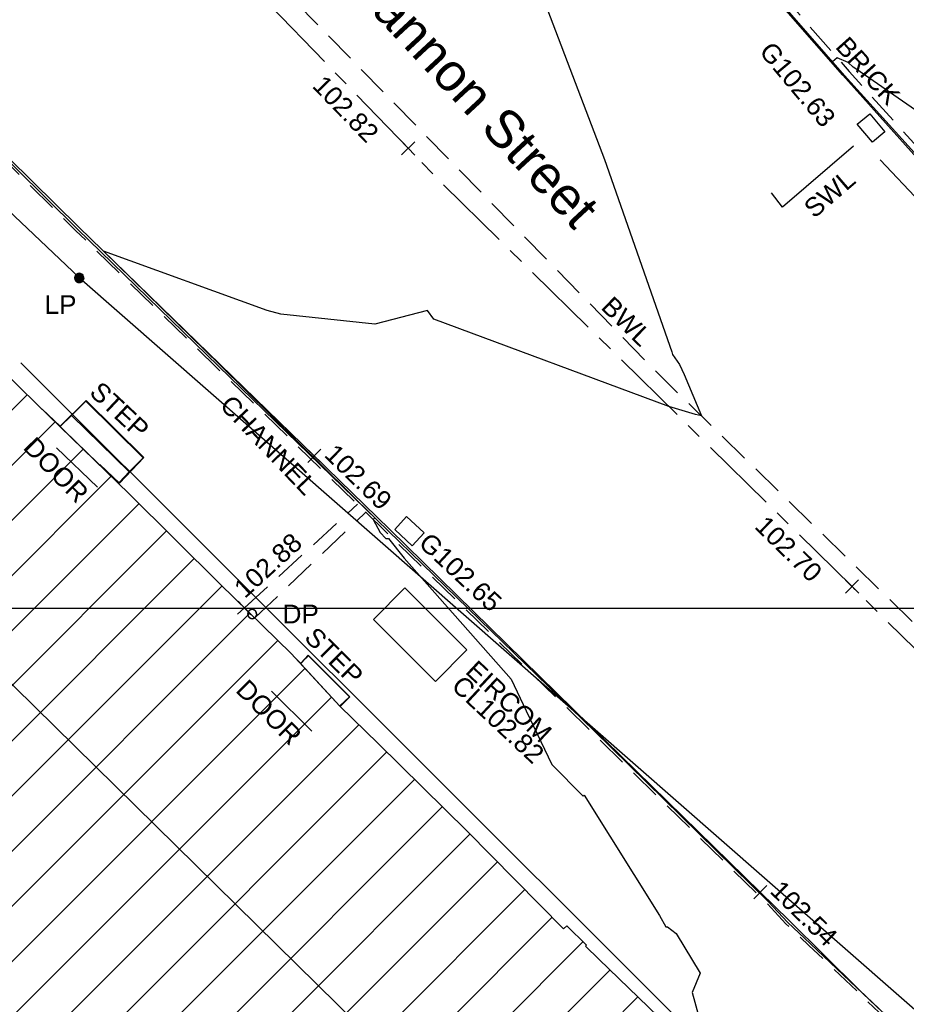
# Model space of a CAD drawing. Extents: x 635157 to 635442, y 694407 to 694910.
# Tile 72 of 103: x 635325 to 635339, y 694577 to 694593. Entities that reach past the tile are written whole.
import ezdxf

# ---------------------------------------------------------------- set-up
doc = ezdxf.new("R2010")
doc.units = 0
doc.header["$MEASUREMENT"] = 0
doc.linetypes.add('CENTER', pattern=[2, 1.25, -0.25, 0.25, -0.25])
doc.linetypes.add('DASHED', pattern=[0.75, 0.5, -0.25])
doc.layers.get('0').update_dxf_attribs({"color": 12, "linetype": 'CONTINUOUS'})
for name, color, linetype in [('BUILDING', 5, 'CONTINUOUS'), ('CHANGE_OF_SURFACE', 7, 'DASHED'), ('CHANNEL', 151, 'DASHED'), ('CHANNEL_LVL', 151, 'CONTINUOUS'), ('CHANNEL_TXT', 151, 'CONTINUOUS'), ('CONTOURS_INDEX', 4, 'CONTINUOUS'), ('CONTOURS_MINOR', 132, 'CONTINUOUS'), ('DOOR', 7, 'CONTINUOUS'), ('DOOR_TXT', 7, 'CONTINUOUS'), ('DOWNPIPE', 151, 'CONTINUOUS'), ('DOWNPIPE_TXT', 151, 'CONTINUOUS'), ('EAVE', 3, 'CONTINUOUS'), ('EIRCOM_COVER', 3, 'CONTINUOUS'), ('EIRCOM_COVER_RMK', 3, 'CONTINUOUS'), ('GULLY', 151, 'CONTINUOUS'), ('GULLY_LVL', 151, 'CONTINUOUS'), ('HATCHING', 4, 'CONTINUOUS'), ('KERB_BOTTOM', 172, 'CONTINUOUS'), ('KERB_BOTTOM_LVL', 172, 'CONTINUOUS'), ('KERB_TOP', 2, 'CONTINUOUS'), ('LAMPPOST', 6, 'CONTINUOUS'), ('LAMPPOST_TXT', 6, 'CONTINUOUS'), ('LAYOUTS', 9, 'CONTINUOUS'), ('MARKINGS_DASHED_WHITE', 9, 'DASHED'), ('MARKINGS_DASHED_WHITE_TXT', 9, 'CONTINUOUS'), ('MARKINGS_DOUBLE_YELLOW', 9, 'CONTINUOUS'), ('MARKINGS_WHITE_LINE', 9, 'CONTINUOUS'), ('MARKINGS_WHITE_LINE_TXT', 9, 'CONTINUOUS'), ('OVERHEAD_ELECTRIC', 1, 'OH_ELEC'), ('RIDGE', 6, 'CONTINUOUS'), ('ROAD_CROWNLINE', 212, 'CENTER'), ('ROAD_CROWNLINE_LVL', 212, 'CONTINUOUS'), ('STEPS', 7, 'CONTINUOUS'), ('STEPS_TXT', 7, 'CONTINUOUS'), ('TEXT_RMK', 7, 'CONTINUOUS'), ('TEXT_TXT', 7, 'CONTINUOUS')]:
    doc.layers.add(name, color=color, linetype=linetype)
doc.styles.add('Arial', font='arial.ttf')
doc.linetypes.add('OH_ELEC', pattern='A,4,-0.4,["OE",Arial,S=0.36,R=0,X=0,Y=-0.18],-1.2', length=5.6)

# ---------------------------------------------------------------- blocks, each defined once
blk = doc.blocks.new('MH_CIR1')
at = {"color": 0, "linetype": 'ByBlock', "flags": 128}
for points in [[(0.5, 0), (0.475, 0.154), (0.404, 0.293), (0.293, 0.404), (0.154, 0.475), (0, 0.5), (-0.154, 0.475), (-0.293, 0.404), (-0.404, 0.293), (-0.475, 0.154), (-0.5, 0), (-0.475, -0.154), (-0.404, -0.293), (-0.293, -0.404), (-0.154, -0.475), (0, -0.5), (0.154, -0.475), (0.293, -0.404), (0.404, -0.293), (0.475, -0.154)], [(0.49, 0), (0.466, 0.151), (0.396, 0.288), (0.288, 0.396), (0.151, 0.466), (0, 0.49), (-0.151, 0.466), (-0.288, 0.396), (-0.396, 0.288), (-0.466, 0.151), (-0.49, 0), (-0.466, -0.151), (-0.396, -0.288), (-0.288, -0.396), (-0.151, -0.466), (0, -0.49), (0.151, -0.466), (0.288, -0.396), (0.396, -0.288), (0.466, -0.151)], [(0.471, 0), (0.448, 0.145), (0.381, 0.276), (0.276, 0.381), (0.145, 0.448), (0, 0.471), (-0.145, 0.448), (-0.276, 0.381), (-0.381, 0.276), (-0.448, 0.145), (-0.471, 0), (-0.448, -0.145), (-0.381, -0.276), (-0.276, -0.381), (-0.145, -0.448), (0, -0.471), (0.145, -0.448), (0.276, -0.381), (0.381, -0.276), (0.448, -0.145)], [(0.471, 0), (0.448, -0.145)], [(0.49, 0), (0.466, -0.151)], [(0.5, 0), (0.475, -0.154)]]:
    blk.add_lwpolyline(points, dxfattribs=at)
blk = doc.blocks.new('MH_CIR2')
at = {"color": 0, "linetype": 'ByBlock', "flags": 128}
for points in [[(0.5, 0), (0.475, 0.154), (0.404, 0.293), (0.293, 0.404), (0.154, 0.475), (0, 0.5), (-0.154, 0.475), (-0.293, 0.404), (-0.404, 0.293), (-0.475, 0.154), (-0.5, 0), (-0.475, -0.154), (-0.404, -0.293), (-0.293, -0.404), (-0.154, -0.475), (0, -0.5), (0.154, -0.475), (0.293, -0.404), (0.404, -0.293), (0.475, -0.154)], [(-0.499, -0.033), (0.033, 0.499)], [(-0.496, 0.06), (-0.06, 0.496)], [(-0.488, -0.111), (0.111, 0.488)], [(-0.467, -0.18), (0.18, 0.467)], [(-0.467, 0.179), (-0.179, 0.467)], [(-0.438, -0.241), (0.241, 0.438)], [(-0.403, -0.296), (0.296, 0.403)], [(-0.362, -0.345), (0.345, 0.362)], [(-0.315, -0.388), (0.388, 0.315)], [(-0.263, -0.425), (0.425, 0.263)], [(-0.204, -0.456), (0.456, 0.204)], [(-0.138, -0.48), (0.48, 0.138)], [(-0.064, -0.496), (0.496, 0.064)], [(0.5, 0), (0.475, -0.154)], [(0.022, -0.5), (0.5, -0.022)], [(0.128, -0.483), (0.483, -0.128)], [(0.305, -0.396), (0.396, -0.305)]]:
    blk.add_lwpolyline(points, dxfattribs=at)
blk = doc.blocks.new('SPOT')
at = {"color": 0, "linetype": 'ByBlock', "flags": 128}
for points in [[(-0.5, 0), (0.5, 0)], [(0, 0.5), (0, -0.5)]]:
    blk.add_lwpolyline(points, dxfattribs=at)

msp = doc.modelspace()

# ---------------------------------------------------------------- hatches: boundary and pattern name
at = {"layer": 'HATCHING'}
h = msp.add_hatch(dxfattribs=at)
h.set_pattern_fill('ANSI31', color=256, scale=5)
h.paths.add_polyline_path([(635260.896, 694581.354), (635271.301, 694591.065), (635302.17, 694594.765), (635349.044, 694556.282), (635353.774, 694561.666), (635353.181, 694562.179), (635353.055, 694562.037), (635351.178, 694563.755), (635351.308, 694563.906), (635351.141, 694564.051), (635351.119, 694564.026), (635350.843, 694564.274), (635350.862, 694564.294), (635350.686, 694564.453), (635350.533, 694564.296), (635349.664, 694565.097), (635349.71, 694565.154), (635347.832, 694566.742), (635347.894, 694566.828), (635347.718, 694566.973), (635347.707, 694566.961), (635346.72, 694567.821), (635346.732, 694567.838), (635346.558, 694567.99), (635346.546, 694567.975), (635345.859, 694568.571), (635345.865, 694568.583), (635345.698, 694568.727), (635345.688, 694568.715), (635344.083, 694570.124), (635344.099, 694570.146), (635343.918, 694570.294), (635343.798, 694570.159), (635343.063, 694570.784), (635343.185, 694570.943), (635342.999, 694571.098), (635342.982, 694571.081), (635342.693, 694571.338), (635342.705, 694571.348), (635342.521, 694571.507), (635342.418, 694571.399), (635341.445, 694572.255), (635341.534, 694572.365), (635341.47, 694572.411), (635341.455, 694572.387), (635340.578, 694573.191), (635339.399, 694574.235), (635338.84, 694574.706), (635338.028, 694573.821), (635337.712, 694574.119), (635337.6, 694574.019), (635335.874, 694575.784), (635335.936, 694575.841), (635335.085, 694576.725), (635334.129, 694577.654), (635333.916, 694577.86), (635333.928, 694577.875), (635333.617, 694578.184), (635333.563, 694578.139), (635332.016, 694579.701), (635330.59, 694581.108), (635329.975, 694581.705), (635329.198, 694582.551), (635328.055, 694583.661), (635326.6, 694585.113), (635325.119, 694586.549), (635322.835, 694588.781), (635321.641, 694589.943), (635321.587, 694589.924), (635320.899, 694590.603), (635320.931, 694590.661), (635320.077, 694591.49), (635318.84, 694592.759), (635317.992, 694591.945), (635315.632, 694594.419), (635315.7, 694594.487), (635315.499, 694594.72), (635315.418, 694594.651), (635314.164, 694595.953), (635313.759, 694596.331), (635313.805, 694596.375), (635313.029, 694597.193), (635313.087, 694597.254), (635312.906, 694597.451), (635312.794, 694597.369), (635312.012, 694598.213), (635311.038, 694599.21), (635309.335, 694600.978), (635307.47, 694602.911), (635304.955, 694605.524), (635303.752, 694606.799), (635302.484, 694605.988), (635300.455, 694604.654), (635298.629, 694603.434), (635298.438, 694603.818), (635298.325, 694603.814), (635298.327, 694603.847), (635298.083, 694603.826), (635298.087, 694603.776), (635296.479, 694603.652), (635293.791, 694603.475), (635293.781, 694603.537), (635293.565, 694603.519), (635293.563, 694603.456), (635293.45, 694603.451), (635293.447, 694603.485), (635293.107, 694603.455), (635292.457, 694603.402), (635292.456, 694603.306), (635290.989, 694603.213), (635289.262, 694603.112), (635287.612, 694602.948), (635287.604, 694603.252), (635287.416, 694603.223), (635287.256, 694603.269), (635281.306, 694602.227), (635281.338, 694602.064), (635280.227, 694601.865), (635280.217, 694601.904), (635279.242, 694601.735), (635279.244, 694601.683), (635278.789, 694601.62), (635278.769, 694601.715), (635278.257, 694601.629), (635278.298, 694601.375), (635277.296, 694601.174), (635277.281, 694601.244), (635274.164, 694600.654), (635274.126, 694600.831), (635273.595, 694600.745), (635273.612, 694600.622), (635272.842, 694600.47), (635272.813, 694600.568), (635272.69, 694600.549), (635272.676, 694600.612), (635272.506, 694600.585), (635272.553, 694600.411), (635271.624, 694600.26), (635271.597, 694600.409), (635271.438, 694600.384), (635271.46, 694600.264), (635269.72, 694599.945), (635269.695, 694600.056), (635269.536, 694600.046), (635269.541, 694600.005), (635269.265, 694599.968), (635269.261, 694599.967), (635269.144, 694599.95), (635269.122, 694599.987), (635268.658, 694599.882), (635267.659, 694599.738), (635266.935, 694599.607), (635266.712, 694599.546), (635265.842, 694599.272), (635265.403, 694599.095), (635264.859, 694598.857), (635264.136, 694598.433), (635263.654, 694598.103), (635262.693, 694597.37), (635261.849, 694596.651), (635259.968, 694594.782), (635259.541, 694594.369), (635258.504, 694593.222), (635256.117, 694590.796), (635253.887, 694588.515), (635252.136, 694586.755), (635250.468, 694585.014), (635250.565, 694584.943), (635249.029, 694581.573), (635248.94, 694581.578), (635248.779, 694581.392), (635247.257, 694578.117), (635247.377, 694578.059), (635246.22, 694575.47), (635245.413, 694573.695), (635245.572, 694573.625), (635244.602, 694570.924), (635243.592, 694568.147), (635242.992, 694566.524), (635240.926, 694560.703), (635239.925, 694557.907), (635245.673, 694555.119), (635244.622, 694553.171), (635249.369, 694550.738)])
h.paths.add_polyline_path([(635270.502, 694638.968), (635270.355, 694639.656), (635270.099, 694640.004), (635269.974, 694639.978), (635269.234, 694643.744), (635269.342, 694643.767), (635269.322, 694643.86), (635269.242, 694644.227), (635269.151, 694644.211), (635268.126, 694649.09), (635268.266, 694649.619), (635268.08, 694650.298), (635262.499, 694648.76), (635259.61, 694648.002), (635225.189, 694638.19), (635237.908, 694599.325), (635242.215, 694595.061), (635244.529, 694597.421), (635244.865, 694597.09), (635248.377, 694600.666), (635250.023, 694602.336), (635250.364, 694602.639), (635250.72, 694602.87), (635250.698, 694602.901), (635252.308, 694603.821), (635255.825, 694605.85), (635255.94, 694605.85), (635256.514, 694606.137), (635259.703, 694607.669), (635261.154, 694608.348), (635261.139, 694608.382), (635261.151, 694608.399), (635261.188, 694608.448), (635260.972, 694608.904), (635261.113, 694608.973), (635261.105, 694608.989), (635261.031, 694609.127), (635260.896, 694609.058), (635260.202, 694610.586), (635260.203, 694610.588), (635259.597, 694612.012), (635259.717, 694612.064), (635259.651, 694612.203), (635259.536, 694612.162), (635258.725, 694613.987), (635258.337, 694613.809), (635257.392, 694616.735), (635256.656, 694618.938), (635255.872, 694621.37), (635255.365, 694622.98), (635255.419, 694622.997), (635255.365, 694623.176), (635255.303, 694623.159), (635255.002, 694624.184), (635254.671, 694625.049), (635254.654, 694625.14), (635253.695, 694628.085), (635253.599, 694628.411), (635253.627, 694628.424), (635253.582, 694628.588), (635253.565, 694628.583), (635253.222, 694629.782), (635252.99, 694630.62), (635252.935, 694630.823), (635252.666, 694631.806), (635252.688, 694631.826), (635252.644, 694631.972), (635252.615, 694631.966), (635252.05, 694634.086), (635255.212, 694634.914), (635261.489, 694636.563), (635266.455, 694637.838)])
h.paths.add_polyline_path([(635338.032, 694573.749), (635339.246, 694572.538), (635339.571, 694572.863), (635338.357, 694574.074)], flags=24)
h.paths.add_polyline_path([(635338.362, 694574.085), (635339.705, 694573.019), (635339.99, 694573.379), (635338.647, 694574.445)], flags=24)
h.paths.add_polyline_path([(635296.307, 694603.056), (635297.717, 694603.14), (635297.689, 694603.605), (635296.279, 694603.521)], flags=24)
h.paths.add_polyline_path([(635346.194, 694563.401), (635347.496, 694562.25), (635347.8, 694562.594), (635346.499, 694563.745)], flags=24)
h.paths.add_polyline_path([(635337.06, 694571.164), (635338.372, 694570.023), (635338.673, 694570.37), (635337.362, 694571.51)], flags=24)
h.paths.add_polyline_path([(635322.848, 694583.779), (635324.088, 694582.561), (635324.41, 694582.889), (635323.171, 694584.107)], flags=24)
h.paths.add_polyline_path([(635313.707, 694592.249), (635314.942, 694591.031), (635315.259, 694591.352), (635314.024, 694592.571)], flags=24)
h.paths.add_polyline_path([(635310.682, 694595.119), (635311.842, 694593.825), (635312.185, 694594.132), (635311.025, 694595.425)], flags=24)
h.paths.add_polyline_path([(635301.949, 694604.142), (635303.164, 694602.9), (635303.493, 694603.222), (635302.277, 694604.463)], flags=24)
h.paths.add_polyline_path([(635288.728, 694599.403), (635290.452, 694599.62), (635290.394, 694600.076), (635288.67, 694599.858)], flags=24)
h.paths.add_polyline_path([(635275.157, 694596.947), (635276.867, 694597.257), (635276.785, 694597.709), (635275.075, 694597.399)], flags=24)
h.paths.add_polyline_path([(635263.764, 694594.411), (635265.448, 694594.838), (635265.335, 694595.284), (635263.651, 694594.857)], flags=24)
h.paths.add_polyline_path([(635253.188, 694583.417), (635254.398, 694584.664), (635254.068, 694584.984), (635252.858, 694583.737)], flags=24)
h.paths.add_polyline_path([(635314.826, 694591.686), (635317.056, 694591.686), (635317.056, 694592.151), (635314.826, 694592.151)], flags=24)
h.paths.add_polyline_path([(635312.651, 694593.851), (635314.881, 694593.851), (635314.881, 694594.316), (635312.651, 694594.316)], flags=24)
h.paths.add_polyline_path([(635313.667, 694592.579), (635315.918, 694592.579), (635315.918, 694593.039), (635313.667, 694593.039)], flags=24)
h.paths.add_polyline_path([(635337.042, 694573.36), (635337.774, 694573.36), (635337.774, 694573.81), (635337.042, 694573.81)], flags=24)
h.paths.add_polyline_path([(635318.31, 694591.806), (635319.042, 694591.806), (635319.042, 694592.256), (635318.31, 694592.256)], flags=24)
h.paths.add_polyline_path([(635309.965, 694598.888), (635310.697, 694598.888), (635310.697, 694599.338), (635309.965, 694599.338)], flags=24)
h.paths.add_polyline_path([(635310.527, 694598.751), (635311.516, 694597.742), (635311.848, 694598.068), (635310.859, 694599.077)], flags=24)
h.paths.add_polyline_path([(635312.237, 694597.067), (635313.167, 694596.003), (635313.517, 694596.31), (635312.588, 694597.373)], flags=24)
h.paths.add_polyline_path([(635322.492, 694587.943), (635323.493, 694586.946), (635323.822, 694587.276), (635322.821, 694588.273)], flags=24)
h.paths.add_polyline_path([(635324.77, 694585.838), (635325.757, 694584.828), (635326.09, 694585.154), (635325.103, 694586.164)], flags=24)
h.paths.add_polyline_path([(635328.178, 694581.946), (635329.177, 694580.947), (635329.506, 694581.276), (635328.507, 694582.275)], flags=24)
h.paths.add_polyline_path([(635335.579, 694575.244), (635336.558, 694574.226), (635336.893, 694574.549), (635335.915, 694575.567)], flags=24)
h.paths.add_polyline_path([(635340.841, 694572.034), (635341.933, 694571.139), (635342.228, 694571.499), (635341.136, 694572.394)], flags=24)
h.paths.add_polyline_path([(635342.411, 694570.715), (635343.434, 694569.74), (635343.755, 694570.077), (635342.733, 694571.052)], flags=24)
h.paths.add_polyline_path([(635349.001, 694564.982), (635350.059, 694564.047), (635350.367, 694564.396), (635349.309, 694565.331)], flags=24)
h.paths.add_polyline_path([(635351.233, 694562.997), (635352.267, 694562.034), (635352.584, 694562.375), (635351.55, 694563.338)], flags=24)
h.paths.add_polyline_path([(635319.575, 694590.969), (635320.591, 694589.988), (635320.914, 694590.323), (635319.898, 694591.304)], flags=24)
h.paths.add_polyline_path([(635276.935, 694600.547), (635278.327, 694600.787), (635278.247, 694601.246), (635276.855, 694601.006)], flags=24)
h.paths.add_polyline_path([(635271.242, 694599.626), (635272.638, 694599.84), (635272.567, 694600.3), (635271.171, 694600.086)], flags=24)
h.paths.add_polyline_path([(635293.625, 694602.811), (635295.035, 694602.888), (635295.01, 694603.353), (635293.599, 694603.276)], flags=24)
h.paths.add_polyline_path([(635298.296, 694602.545), (635300.059, 694602.545), (635300.059, 694603.011), (635298.296, 694603.011)], flags=24)
h.paths.add_polyline_path([(635298.298, 694602.883), (635299.03, 694602.883), (635299.03, 694603.333), (635298.298, 694603.333)], flags=24)
h.paths.add_polyline_path([(635301.729, 694604.552), (635302.841, 694605.423), (635302.554, 694605.789), (635301.442, 694604.918)], flags=24)
h.paths.add_polyline_path([(635287.138, 694602.382), (635287.87, 694602.382), (635287.87, 694602.832), (635287.138, 694602.832)], flags=24)
h.paths.add_polyline_path([(635289.373, 694602.436), (635291.322, 694602.436), (635291.322, 694602.901), (635289.373, 694602.901)], flags=24)
h.paths.add_polyline_path([(635266.739, 694599.026), (635267.973, 694599.224), (635267.899, 694599.683), (635266.665, 694599.485)], flags=24)
h.paths.add_polyline_path([(635267.196, 694597.975), (635268.577, 694598.272), (635268.479, 694598.727), (635267.098, 694598.43)], flags=24)
h.paths.add_polyline_path([(635261.894, 694596.529), (635264.123, 694596.529), (635264.123, 694596.995), (635261.894, 694596.995)], flags=24)
h.paths.add_polyline_path([(635260.136, 694594.825), (635262.365, 694594.825), (635262.365, 694595.291), (635260.136, 694595.291)], flags=24)
h.paths.add_polyline_path([(635260.961, 694595.684), (635263.212, 694595.684), (635263.212, 694596.144), (635260.961, 694596.144)], flags=24)
h.paths.add_polyline_path([(635245.605, 694573.179), (635246.337, 694573.179), (635246.337, 694573.629), (635245.605, 694573.629)], flags=24)
h.paths.add_polyline_path([(635244.39, 694569.945), (635245.122, 694569.945), (635245.122, 694570.395), (635244.39, 694570.395)], flags=24)
h.paths.add_polyline_path([(635249.677, 694581.168), (635250.217, 694582.473), (635249.787, 694582.651), (635249.247, 694581.346)], flags=24)
h.paths.add_polyline_path([(635251.026, 694584.944), (635251.758, 694584.944), (635251.758, 694585.394), (635251.026, 694585.394)], flags=24)
h.paths.add_polyline_path([(635252.644, 694586.001), (635253.645, 694586.997), (635253.317, 694587.327), (635252.315, 694586.331)], flags=24)
h.paths.add_polyline_path([(635259.035, 694592.847), (635260, 694593.878), (635259.66, 694594.197), (635258.695, 694593.165)], flags=24)
h.paths.add_polyline_path([(635245.28, 694570.874), (635245.706, 694572.221), (635245.262, 694572.361), (635244.836, 694571.014)], flags=24)
h.paths.add_polyline_path([(635242.623, 694563.839), (635243.086, 694565.174), (635242.646, 694565.327), (635242.183, 694563.992)], flags=24)
h.paths.add_polyline_path([(635266.435, 694637.96), (635267.836, 694638.269), (635267.737, 694638.718), (635266.336, 694638.408)], flags=24)
h.paths.add_polyline_path([(635258.708, 694636.072), (635260.764, 694636.526), (635260.667, 694636.965), (635258.61, 694636.511)], flags=24)
h.paths.add_polyline_path([(635252.819, 694634.329), (635254.22, 694634.638), (635254.121, 694635.087), (635252.72, 694634.778)], flags=24)
h.paths.add_polyline_path([(635269.538, 694643.977), (635269.962, 694641.914), (635270.403, 694642.005), (635269.978, 694644.068)], flags=25)
h.paths.add_polyline_path([(635270.291, 694640.94), (635270.58, 694639.534), (635271.031, 694639.627), (635270.742, 694641.033)], flags=9)
h.paths.add_polyline_path([(635257.245, 694610.068), (635257.909, 694608.462), (635258.334, 694608.638), (635257.67, 694610.244)], flags=24)
h.paths.add_polyline_path([(635252.33, 694633.92), (635252.812, 694632.274), (635253.253, 694632.404), (635252.771, 694634.049)], flags=25)
h.paths.add_polyline_path([(635260.376, 694610.927), (635261.081, 694609.364), (635261.5, 694609.553), (635260.795, 694611.116)], flags=25)
h.paths.add_polyline_path([(635245.409, 694596.693), (635246.61, 694597.918), (635246.282, 694598.24), (635245.081, 694597.015)], flags=25)
h.paths.add_polyline_path([(635254.342, 694604.103), (635255.841, 694604.935), (635255.618, 694605.337), (635254.119, 694604.504)], flags=25)
h.paths.add_polyline_path([(635243.062, 694594.212), (635244.256, 694595.443), (635243.926, 694595.763), (635242.732, 694594.533)], flags=25)
h.paths.add_polyline_path([(635240.944, 694596.988), (635242.153, 694598.236), (635241.823, 694598.556), (635240.614, 694597.308)], flags=24)
h.paths.add_polyline_path([(635248.926, 694605.338), (635250.44, 694606.192), (635250.214, 694606.592), (635248.7, 694605.738)], flags=24)
h.paths.add_polyline_path([(635254.026, 694614.719), (635254.535, 694613.058), (635254.975, 694613.193), (635254.465, 694614.854)], flags=24)
h.paths.add_polyline_path([(635250.542, 694625.567), (635251.051, 694623.906), (635251.49, 694624.04), (635250.981, 694625.702)], flags=24)
h.paths.add_polyline_path([(635250.049, 694629.572), (635250.534, 694627.903), (635250.976, 694628.032), (635250.49, 694629.7)], flags=24)
h.paths.add_polyline_path([(635247.541, 694637.653), (635248.026, 694635.984), (635248.467, 694636.113), (635247.982, 694637.781)], flags=24)
h.paths.add_polyline_path([(635260.999, 694607.247), (635261.863, 694608.392), (635261.496, 694608.669), (635260.632, 694607.524)], flags=25)
h.paths.add_polyline_path([(635251.37, 694633.841), (635251.768, 694632.486), (635252.215, 694632.617), (635251.817, 694633.973)], flags=24)
h.paths.add_polyline_path([(635252.184, 694630.91), (635252.612, 694629.564), (635253.055, 694629.705), (635252.628, 694631.051)], flags=24)
h.paths.add_polyline_path([(635253.951, 694625.37), (635254.39, 694624.028), (635254.832, 694624.172), (635254.394, 694625.515)], flags=24)
h.paths.add_polyline_path([(635256.233, 694618.497), (635256.652, 694617.148), (635257.097, 694617.286), (635256.678, 694618.635)], flags=24)
h.paths.add_polyline_path([(635255.481, 694620.937), (635255.908, 694619.591), (635256.352, 694619.732), (635255.925, 694621.078)], flags=24)
h.paths.add_polyline_path([(635257.286, 694615.379), (635257.707, 694614.03), (635258.151, 694614.169), (635257.731, 694615.518)], flags=24)
h.paths.add_polyline_path([(635258.306, 694613.401), (635258.868, 694612.105), (635259.296, 694612.291), (635258.733, 694613.586)], flags=24)
h.paths.add_polyline_path([(635259.07, 694611.75), (635259.622, 694610.449), (635260.051, 694610.631), (635259.498, 694611.932)], flags=24)
h.paths.add_polyline_path([(635255.141, 694605.853), (635255.873, 694605.853), (635255.873, 694606.303), (635255.141, 694606.303)], flags=24)
h.paths.add_polyline_path([(635251.711, 694603.1), (635252.606, 694603.1), (635252.606, 694603.55), (635251.711, 694603.55)], flags=25)
h.paths.add_polyline_path([(635248.579, 694600.986), (635249.519, 694602.04), (635249.172, 694602.35), (635248.231, 694601.296)], flags=24)
h.paths.add_polyline_path([(635250.507, 694603.219), (635251.747, 694603.895), (635251.524, 694604.304), (635250.284, 694603.628)], flags=24)
h.paths.add_polyline_path([(635248.752, 694599.469), (635250.268, 694601.005), (635249.936, 694601.332), (635248.421, 694599.796)], flags=25)
h.paths.add_polyline_path([(635248.891, 694600.248), (635249.899, 694601.27), (635249.572, 694601.592), (635248.564, 694600.571)], flags=25)

# ---------------------------------------------------------------- linework, layer by layer
at = {"layer": 'BUILDING', "flags": 128}
msp.add_lwpolyline([(635322.835, 694588.781), (635325.119, 694586.549), (635326.6, 694585.113), (635328.055, 694583.661), (635329.198, 694582.551), (635329.975, 694581.705), (635330.59, 694581.108), (635332.016, 694579.701), (635333.563, 694578.139), (635333.617, 694578.184), (635333.928, 694577.875), (635333.916, 694577.86), (635334.129, 694577.654), (635335.085, 694576.725)], dxfattribs=at)
at = {"layer": 'CHANGE_OF_SURFACE', "flags": 128}
for points in [[(635297.164, 694607.719), (635298.362, 694607.944), (635300.386, 694608.307), (635303.298, 694608.87), (635303.793, 694608.935), (635304.472, 694608.88), (635305.339, 694608.673), (635306.018, 694608.436), (635307.538, 694609.958), (635307.628, 694610.003), (635307.752, 694609.998), (635308.048, 694609.67), (635308.741, 694609.001), (635310.399, 694607.349), (635310.549, 694607.194), (635311.376, 694606.378), (635311.42, 694606.302), (635311.423, 694606.201), (635311.406, 694606.128), (635311.3, 694606.006), (635310.017, 694604.695), (635311.62, 694603.143), (635312.991, 694601.8), (635315.239, 694599.603), (635317.41, 694597.493), (635318.348, 694596.552), (635320.907, 694594.072), (635321.562, 694593.438), (635322.282, 694592.745), (635325.741, 694589.332), (635328.006, 694587.131), (635330.727, 694584.488), (635334.025, 694581.283), (635336.823, 694578.545), (635337.128, 694578.217), (635337.497, 694577.872), (635339.068, 694576.373), (635339.722, 694575.655), (635340.822, 694574.625), (635341.428, 694574.078), (635342.167, 694573.392), (635342.837, 694572.722), (635345.616, 694572.031), (635346.575, 694571.205), (635350.828, 694567.31), (635352.5, 694565.938), (635355.172, 694563.527), (635355.965, 694562.805), (635356.554, 694562.319), (635358.593, 694560.493), (635360.519, 694558.785), (635362.019, 694557.437), (635363.303, 694556.298), (635365.048, 694554.744), (635367.033, 694552.974), (635368.96, 694551.265), (635370.644, 694549.753), (635372.639, 694547.986), (635374.163, 694546.629), (635375.079, 694545.847), (635376.124, 694544.875), (635378.191, 694543.083), (635378.637, 694542.605), (635380.214, 694541.256), (635381.896, 694539.71), (635383.914, 694537.821), (635385.954, 694535.803), (635387.943, 694533.807), (635389.778, 694531.887), (635392.328, 694529.21), (635394.101, 694527.279), (635394.586, 694526.695), (635395.193, 694526.065), (635396.971, 694524.119), (635397.954, 694523.029), (635399.17, 694521.681), (635400.233, 694520.419), (635401.924, 694518.427), (635403.411, 694516.612), (635404.772, 694514.962), (635405.818, 694513.69), (635406.644, 694512.622)], [(635327.748, 694603.975), (635329.293, 694602.137), (635329.593, 694601.784), (635331.618, 694599.366), (635334.729, 694595.795), (635338.139, 694591.88), (635340.896, 694588.834), (635341.503, 694588.119), (635341.958, 694587.679)]]:
    msp.add_lwpolyline(points, dxfattribs=at)
at = {"layer": 'CHANNEL', "flags": 128}
for points in [[(635328.447, 694583.281), (635330.259, 694584.943)], [(635328.612, 694583.121), (635330.391, 694584.815)]]:
    msp.add_lwpolyline(points, dxfattribs=at)
at = {"layer": 'CONTOURS_INDEX', "flags": 128}
for points in [[(635326.275, 694585.43), (635326.129, 694585.582), (635326.442, 694585.283), (635326.748, 694585.608), (635326.828, 694585.692), (635325.906, 694586.598), (635325.49, 694586.195), (635325.206, 694586.466), (635326.275, 694585.43)], [(635329.429, 694582.478), (635329.349, 694582.393), (635329.298, 694582.445), (635329.976, 694581.709), (635329.979, 694581.71), (635330.13, 694581.856), (635329.47, 694582.52), (635329.429, 694582.478)]]:
    msp.add_lwpolyline(points, close=True, dxfattribs=at)
at = {"layer": 'CONTOURS_MINOR', "flags": 128}
for points in [[(635342.899, 694589.509), (635342.758, 694589.637), (635342.727, 694589.63), (635342.105, 694589.765), (635342.074, 694589.753), (635341.698, 694590.162), (635341.677, 694590.221), (635340.649, 694590.346), (635340.486, 694590.359), (635339.341, 694591.165), (635338.249, 694591.923), (635338.206, 694591.951), (635338.126, 694592.024), (635337.948, 694592.099), (635337.874, 694592.034), (635334.992, 694595.327)], [(635332.877, 694593.996), (635334.221, 694590.468), (635335.299, 694587.389), (635335.309, 694587.346), (635335.421, 694587.183), (635335.498, 694587.024), (635335.772, 694586.36), (635335.676, 694586.38), (635335.251, 694586.512), (635331.485, 694587.91), (635331.379, 694588.051), (635330.538, 694587.832), (635329.03, 694587.992), (635328.812, 694588.051), (635326.186, 694589.003), (635328.05, 694587.176), (635330.535, 694584.727), (635330.509, 694584.7), (635330.62, 694584.493), (635330.713, 694584.395), (635330.758, 694584.394), (635331.006, 694584.082), (635332.724, 694582.141), (635332.962, 694581.63), (635333.376, 694580.771), (635333.876, 694580.267), (635333.893, 694580.281), (635335.102, 694578.351), (635335.204, 694578.171), (635335.231, 694578.17), (635335.367, 694578.064), (635335.754, 694577.426), (635335.623, 694577.118), (635335.961, 694575.892)]]:
    msp.add_lwpolyline(points, dxfattribs=at)
at = {"layer": 'DOOR', "flags": 128}
for points in [[(635326.092, 694585.216), (635325.433, 694585.85)], [(635328.881, 694581.948), (635329.526, 694581.306)]]:
    msp.add_lwpolyline(points, dxfattribs=at)
at = {"layer": 'EAVE', "flags": 128}
msp.add_lwpolyline([(635338.126, 694573.972), (635324.864, 694587.208)], dxfattribs=at)
at = {"layer": 'EIRCOM_COVER', "flags": 128}
msp.add_lwpolyline([(635330.516, 694583.098), (635331.02, 694583.603), (635332.013, 694582.61), (635331.509, 694582.105)], close=True, dxfattribs=at)
at = {"layer": 'GULLY', "flags": 128}
for points in [[(635338.271, 694591.036), (635338.47, 694591.202), (635338.713, 694590.911), (635338.514, 694590.745)], [(635331.046, 694584.745), (635330.855, 694584.54), (635331.136, 694584.278), (635331.327, 694584.483)]]:
    msp.add_lwpolyline(points, close=True, dxfattribs=at)
at = {"layer": 'KERB_BOTTOM', "flags": 128}
for points in [[(635349.803, 694586.284), (635349.151, 694586.037), (635348.538, 694585.889), (635347.727, 694585.811), (635347.218, 694585.752), (635346.418, 694585.71), (635345.551, 694585.703), (635344.683, 694585.708), (635343.926, 694585.705), (635342.7, 694586.804), (635342.111, 694587.373), (635341.435, 694588.027), (635340.322, 694589.271), (635338.038, 694591.823), (635335.428, 694594.808), (635334.683, 694595.661), (635331.536, 694599.279), (635328.914, 694602.395), (635328.269, 694603.161), (635326.962, 694604.706), (635324.414, 694607.782)], [(635322.414, 694592.706), (635325.793, 694589.385), (635328.058, 694587.184), (635329.567, 694585.718), (635330.779, 694584.541), (635333.982, 694581.399), (635336.715, 694578.724), (635337.18, 694578.269), (635338.308, 694577.154), (635339.788, 694575.75), (635342.874, 694572.789), (635344.277, 694572.44), (635345.651, 694572.098), (635346.624, 694571.26), (635350.903, 694567.426), (635352.063, 694566.391), (635354.899, 694563.86)]]:
    msp.add_lwpolyline(points, dxfattribs=at)
at = {"layer": 'KERB_TOP', "flags": 128}
for points in [[(635349.791, 694586.304), (635349.146, 694586.044), (635348.536, 694585.936), (635347.729, 694585.818), (635347.246, 694585.767), (635346.386, 694585.722), (635345.813, 694585.713), (635344.951, 694585.73), (635343.935, 694585.737), (635342.71, 694586.813), (635341.43, 694588.051), (635340.822, 694588.768), (635338.065, 694591.814), (635334.654, 694595.73), (635331.543, 694599.301), (635329.517, 694601.72), (635329.217, 694602.073), (635327.609, 694603.985), (635326.962, 694604.752), (635324.418, 694607.814)], [(635322.308, 694592.771), (635325.767, 694589.359), (635328.032, 694587.158), (635330.753, 694584.515), (635334.051, 694581.309), (635336.85, 694578.571), (635337.154, 694578.243), (635337.523, 694577.899), (635339.095, 694576.399), (635339.749, 694575.681), (635340.847, 694574.652), (635341.453, 694574.105), (635342.193, 694573.419), (635342.855, 694572.756), (635345.633, 694572.065), (635346.6, 694571.232), (635350.852, 694567.338), (635352.524, 694565.966), (635355.197, 694563.554)]]:
    msp.add_lwpolyline(points, dxfattribs=at)
at = {"layer": 'LAYOUTS', "linetype": 'ByBlock'}
msp.add_lwpolyline([(635281.698, 694488.675), (635441.898, 694488.675), (635441.898, 694583.275), (635281.698, 694583.275)], close=True, dxfattribs=at)
at = {"layer": 'MARKINGS_DASHED_WHITE', "flags": 128}
msp.add_lwpolyline([(635314.845, 694608.244), (635318.629, 694604.093), (635326.913, 694595.404), (635335.078, 694587.037), (635340.212, 694582.027), (635348.756, 694573.706), (635355.519, 694567.402), (635362.002, 694561.583), (635370.435, 694553.951), (635378.967, 694546.407), (635387.224, 694538.74), (635393.798, 694532.215), (635399.967, 694525.73), (635407.685, 694516.798), (635413.095, 694510.244), (635419.86, 694501.51)], dxfattribs=at)
at = {"layer": 'MARKINGS_DOUBLE_YELLOW', "flags": 128}
msp.add_lwpolyline([(635338.639, 694590.466), (635339.931, 694589.098), (635342.026, 694586.821), (635342.948, 694585.89), (635343.308, 694585.573), (635343.828, 694585.338), (635344.646, 694585.206), (635345.697, 694585.326), (635348.092, 694585.488), (635349.168, 694585.708), (635349.941, 694586.012)], dxfattribs=at)
at = {"layer": 'MARKINGS_WHITE_LINE', "flags": 128}
msp.add_lwpolyline([(635338.21, 694590.686), (635337.073, 694589.708), (635336.898, 694589.934)], dxfattribs=at)
at = {"layer": 'OVERHEAD_ELECTRIC', "flags": 128}
msp.add_lwpolyline([(635285.922, 694625.312), (635305.263, 694608.054), (635325.798, 694588.578), (635345.704, 694571.146), (635362.32, 694556.472), (635381.367, 694539.653), (635383.14, 694537.133)], dxfattribs=at)
at = {"layer": 'RIDGE', "flags": 128}
msp.add_lwpolyline([(635322.818, 694583.924), (635333.815, 694573.117)], dxfattribs=at)
at = {"layer": 'ROAD_CROWNLINE', "flags": 128}
msp.add_lwpolyline([(635419.671, 694501.303), (635416.011, 694506.14), (635415.688, 694506.568), (635412.325, 694510.794), (635409.757, 694513.943), (635406.514, 694517.919), (635403.309, 694521.584), (635399.786, 694525.612), (635396.604, 694529.001), (635393.678, 694532.117), (635389.613, 694536.149), (635387.129, 694538.612), (635382.343, 694543.013), (635378.845, 694546.23), (635374.913, 694549.706), (635370.468, 694553.635), (635367.442, 694556.352), (635361.957, 694561.277), (635360.005, 694563.038), (635352.582, 694569.738), (635352.46, 694569.848), (635345.364, 694576.659), (635341.352, 694580.51), (635338.187, 694583.623), (635331.587, 694590.115), (635331.072, 694590.649), (635324.124, 694597.841), (635321.685, 694600.367), (635317.106, 694604.964), (635314.301, 694607.779), (635312.789, 694609.347), (635311.303, 694611.122), (635310.312, 694612.292)], dxfattribs=at)
at = {"layer": 'STEPS', "flags": 128}
for points in [[(635326.445, 694585.279), (635326.835, 694585.695), (635325.908, 694586.605), (635325.49, 694586.196)], [(635326.604, 694585.471), (635326.825, 694585.69), (635325.905, 694586.594), (635325.679, 694586.373)], [(635325.493, 694586.191), (635325.673, 694586.367), (635326.601, 694585.462), (635326.436, 694585.291)], [(635329.984, 694581.708), (635330.134, 694581.855), (635329.47, 694582.522), (635329.349, 694582.396)], [(635329.349, 694582.391), (635329.47, 694582.519), (635330.129, 694581.857), (635329.977, 694581.711)]]:
    msp.add_lwpolyline(points, dxfattribs=at)

# ---------------------------------------------------------------- block references
at = {"layer": 'CHANNEL_LVL', "xscale": 0.3, "yscale": 0.3, "zscale": 0.3, "rotation": 42.522049}
msp.add_blockref('SPOT', (635328.447, 694583.281), dxfattribs=at)
at = {"layer": 'DOWNPIPE', "xscale": 0.15, "yscale": 0.15, "zscale": 0.15}
msp.add_blockref('MH_CIR1', (635328.57, 694583.184), dxfattribs=at)
at = {"layer": 'KERB_BOTTOM_LVL', "xscale": 0.3, "yscale": 0.3, "zscale": 0.3}
for p, rotation in [((635329.567, 694585.718), 315.833099), ((635336.715, 694578.724), 315.615662)]:
    msp.add_blockref('SPOT', p, dxfattribs=dict(at, rotation=rotation))
at = {"layer": 'LAMPPOST', "xscale": 0.15, "yscale": 0.15, "zscale": 0.15}
msp.add_blockref('MH_CIR2', (635325.798, 694588.571), dxfattribs=at)
at = {"layer": 'ROAD_CROWNLINE_LVL', "xscale": 0.3, "yscale": 0.3, "zscale": 0.3}
for p, rotation in [((635331.072, 694590.649), 314.005096), ((635338.187, 694583.623), 315.473267)]:
    msp.add_blockref('SPOT', p, dxfattribs=dict(at, rotation=rotation))

# ---------------------------------------------------------------- texts
at = {"layer": 'CHANNEL_LVL', "style": 'Arial'}
msp.add_text('102.88', height=0.3, rotation=42.522, dxfattribs=at).set_placement((635328.453, 694583.422))
at = {"layer": 'CHANNEL_TXT', "style": 'Arial'}
msp.add_text('CHANNEL', height=0.3, rotation=313.5909, dxfattribs=at).set_placement((635328.034, 694586.515))
at = {"layer": 'DOOR_TXT', "style": 'Arial'}
for rotation, p in [(314.3581, (635324.883, 694585.84)), (315, (635328.291, 694581.949))]:
    msp.add_text('DOOR', height=0.3, rotation=rotation, dxfattribs=at).set_placement(p)
at = {"layer": 'DOWNPIPE_TXT', "style": 'Arial'}
msp.add_text('DP', height=0.3, dxfattribs=at).set_placement((635329.058, 694583.034))
at = {"layer": 'EIRCOM_COVER_RMK', "style": 'Arial'}
for s, p in [('EIRCOM', (635331.972, 694582.246)), ('CL102.82', (635331.746, 694582.005))]:
    msp.add_text(s, height=0.3, rotation=316.9261, dxfattribs=at).set_placement(p)
at = {"layer": 'GULLY_LVL', "style": 'Arial'}
for s, rotation, p in [('G102.63', 309.8636, (635336.685, 694592.194)), ('G102.65', 317.004, (635331.22, 694584.294))]:
    msp.add_text(s, height=0.3, rotation=rotation, dxfattribs=at).set_placement(p)
at = {"layer": 'KERB_BOTTOM_LVL', "style": 'Arial'}
for s, rotation, p in [('102.69', 315.8331, (635329.709, 694585.72)), ('102.54', 315.6157, (635336.856, 694578.726))]:
    msp.add_text(s, height=0.3, rotation=rotation, dxfattribs=at).set_placement(p)
at = {"layer": 'LAMPPOST_TXT', "style": 'Arial'}
msp.add_text('LP', height=0.3, dxfattribs=at).set_placement((635325.242, 694587.995))
at = {"layer": 'MARKINGS_DASHED_WHITE_TXT', "style": 'Arial'}
msp.add_text('BWL', height=0.3, rotation=315.7003, dxfattribs=at).set_placement((635334.146, 694588.086))
at = {"layer": 'MARKINGS_WHITE_LINE_TXT', "style": 'Arial'}
msp.add_text('SWL', height=0.3, rotation=40.7007, dxfattribs=at).set_placement((635337.58, 694589.514))
at = {"layer": 'ROAD_CROWNLINE_LVL', "style": 'Arial'}
for s, rotation, p in [('102.82', 314.0051, (635329.519, 694591.637)), ('102.70', 315.4733, (635336.61, 694584.571))]:
    msp.add_text(s, height=0.3, rotation=rotation, dxfattribs=at).set_placement(p)
at = {"layer": 'STEPS_TXT', "style": 'Arial'}
for rotation, p in [(316.8275, (635325.944, 694586.715)), (315.275, (635329.389, 694582.787))]:
    msp.add_text('STEP', height=0.3, rotation=rotation, dxfattribs=at).set_placement(p)
at = {"layer": 'TEXT_RMK', "style": 'Arial'}
msp.add_text('R430 Shannon Street', height=0.6, rotation=-47.1033, dxfattribs=at).set_placement((635328.25, 694595.23))
at = {"layer": 'TEXT_TXT', "style": 'Arial'}
msp.add_text('BRICK', height=0.3, rotation=311.8786, dxfattribs=at).set_placement((635337.905, 694592.267))

doc.saveas('drawing.dxf')
